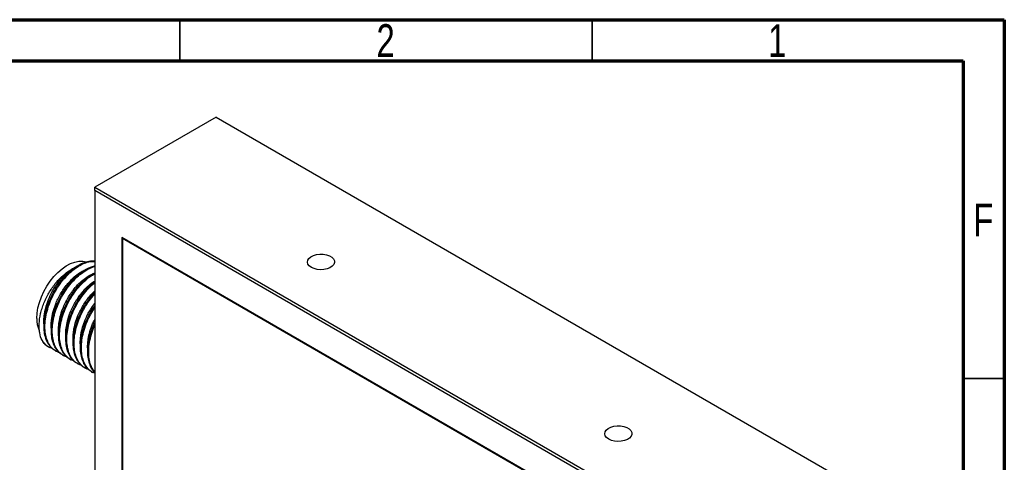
# Model space of a CAD drawing. Header units: millimetres. Extents: x 15 to 415, y 5 to 292.
# Tile 10 of 10: x 296 to 415, y 238 to 292. Entities that reach past the tile are written whole.
import ezdxf

# ---------------------------------------------------------------- set-up
doc = ezdxf.new("R2010")
doc.units = ezdxf.units.MM
doc.styles.add('SLDTEXTSTYLE0', font='TXT', dxfattribs={"width": 0.75})

msp = doc.modelspace()

# ---------------------------------------------------------------- linework, layer by layer
at = {"color": 7, "linetype": 'Continuous', "lineweight": 70}
for p, q in [((15, 292), (415, 292)), ((415, 292), (415, 5)), ((20, 287), (410, 287)), ((410, 287), (410, 10))]:
    msp.add_line(p, q, dxfattribs=at)
at = {"color": 7, "linetype": 'Continuous', "lineweight": 35}
for p, q in [((315, 287), (315, 292)), ((365, 287), (365, 292)), ((410, 248.5), (415, 248.5))]:
    msp.add_line(p, q, dxfattribs=at)
at = {"color": 7, "linetype": 'Continuous', "lineweight": 25}
for p, q in [((319.398, 280.189), (304.683, 271.695)), ((319.398, 280.189), (398.594, 234.47)), ((304.683, 271.286), (304.683, 271.695)), ((304.683, 271.695), (383.879, 225.976)), ((383.525, 225.772), (304.683, 271.286)), ((304.683, 271.286), (304.683, 221.886)), ((380.237, 223.873), (307.971, 265.591)), ((307.971, 265.591), (307.971, 223.784)), ((308.042, 265.55), (308.042, 265.469)), ((308.112, 265.51), (308.042, 265.469)), ((380.166, 223.832), (308.042, 265.469)), ((308.042, 265.469), (308.042, 223.825)), ((299.074, 252.334), (299.118, 252.308)), ((299.892, 251.862), (300.002, 251.798)), ((300.775, 251.351), (300.886, 251.288)), ((301.659, 250.841), (301.77, 250.777)), ((302.543, 250.331), (302.654, 250.267)), ((303.427, 249.821), (303.537, 249.757)), ((304.311, 249.31), (304.421, 249.247))]:
    msp.add_line(p, q, dxfattribs=at)
at = {"color": 7, "linetype": 'Continuous', "lineweight": 25, "flags": 128}
for points in [[(297.654, 255.795), (297.69, 256.412), (297.798, 257.06), (297.975, 257.724), (298.218, 258.392), (298.523, 259.052), (298.882, 259.69), (299.291, 260.294), (299.739, 260.852), (300.219, 261.353), (300.722, 261.788), (301.237, 262.148), (301.755, 262.425), (302.265, 262.616), (302.757, 262.716), (303.223, 262.722), (303.637, 262.64)], [(330.959, 261.963), (330.705, 262.152), (330.541, 262.371), (330.476, 262.607), (330.515, 262.844), (330.655, 263.069), (330.888, 263.266), (331.198, 263.424), (331.567, 263.533), (331.97, 263.585), (332.384, 263.577), (332.781, 263.511), (333.137, 263.389), (333.429, 263.22), (333.64, 263.015), (333.755, 262.785), (333.768, 262.547), (333.678, 262.314), (333.49, 262.101), (333.217, 261.922), (332.875, 261.788), (332.486, 261.707), (332.074, 261.684), (331.665, 261.722), (331.286, 261.817), (330.959, 261.963)], [(367.021, 241.145), (366.768, 241.333), (366.604, 241.552), (366.539, 241.788), (366.578, 242.026), (366.718, 242.25), (366.95, 242.448), (367.261, 242.606), (367.629, 242.714), (368.033, 242.766), (368.446, 242.759), (368.843, 242.692), (369.199, 242.571), (369.492, 242.402), (369.702, 242.196), (369.818, 241.967), (369.831, 241.728), (369.741, 241.495), (369.553, 241.283), (369.279, 241.104), (368.937, 240.969), (368.548, 240.888), (368.136, 240.866), (367.728, 240.903), (367.348, 240.998), (367.021, 241.145)]]:
    msp.add_lwpolyline(points, dxfattribs=at)
at = {"color": 7, "linetype": 'Continuous', "lineweight": 25}
for centre, radius, start, end in [((301.221, 255.712), 3.568, 178.6622, 203.06256), ((300.166, 254.193), 2.157, 209.55302, 239.58279)]:
    msp.add_arc(centre, radius, start, end, dxfattribs=at)
for points, knots in [([(299.901, 251.879), (299.838, 251.909), (299.582, 252.031), (299.228, 252.409), (298.86, 253.003), (298.624, 253.736), (298.52, 254.564), (298.547, 255.47), (298.704, 256.434), (298.989, 257.427), (299.389, 258.403), (299.889, 259.336), (300.476, 260.207), (301.135, 260.991), (301.838, 261.654), (302.56, 262.173), (303.284, 262.546), (303.981, 262.739), (304.456, 262.802), (304.667, 262.75), (304.683, 262.746)], [0, 0, 0, 0, 0.0199524, 0.0806619, 0.1422311, 0.2036905, 0.264081, 0.3241396, 0.3854437, 0.4470731, 0.5080527, 0.5678698, 0.628721, 0.6903265, 0.7517134, 0.8119293, 0.8721482, 0.9335365, 0.9951415, 1, 1, 1, 1]), ([(298.29, 253.13), (298.158, 253.403), (298.063, 253.71), (297.976, 254.22), (297.957, 254.398), (297.937, 254.765), (297.937, 254.953), (297.964, 255.535), (298.023, 255.948), (298.168, 256.57), (298.225, 256.779), (298.359, 257.2), (298.436, 257.414), (298.691, 258.048), (298.892, 258.46), (299.24, 259.062), (299.365, 259.261), (299.624, 259.641), (299.759, 259.824), (300.039, 260.176), (300.185, 260.345), (300.487, 260.668), (300.644, 260.821), (301.115, 261.246), (301.437, 261.487), (301.767, 261.685)], [0, 0, 0, 0, 0.125, 0.125, 0.1875, 0.1875, 0.25, 0.25, 0.375, 0.375, 0.4375, 0.4375, 0.5, 0.5, 0.625, 0.625, 0.6875, 0.6875, 0.75, 0.75, 0.8125, 0.8125, 0.875, 0.875, 1, 1, 1, 1]), ([(298.552, 254.926), (298.541, 255.001), (298.494, 255.315), (298.523, 255.802), (298.608, 256.506), (298.775, 257.255), (299.138, 258.3), (299.717, 259.441), (300.439, 260.447), (301.14, 261.196), (301.561, 261.524), (301.767, 261.685)], [0, 0, 0, 0, 0.0346702, 0.1462876, 0.1999662, 0.3191433, 0.4379625, 0.6051894, 0.7753336, 0.889827, 1, 1, 1, 1]), ([(300.422, 251.634), (300.299, 251.672), (299.972, 251.774), (299.534, 252.123), (299.117, 252.654), (298.824, 253.333), (298.66, 254.121), (298.63, 254.994), (298.728, 255.935), (298.957, 256.921), (299.308, 257.909), (299.766, 258.863), (300.316, 259.764), (300.945, 260.591), (301.633, 261.312), (302.348, 261.897), (303.074, 262.336), (303.784, 262.608), (304.331, 262.724), (304.61, 262.687), (304.683, 262.678)], [0, 0, 0, 0, 0.034947, 0.0931253, 0.1525103, 0.2122109, 0.2712825, 0.3292275, 0.3881736, 0.4478509, 0.5073169, 0.5656488, 0.6239823, 0.6834489, 0.7431259, 0.8020709, 0.8600161, 0.9190887, 0.9787894, 1, 1, 1, 1]), ([(299.436, 254.416), (299.425, 254.49), (299.378, 254.804), (299.407, 255.292), (299.492, 255.996), (299.659, 256.745), (300.022, 257.789), (300.601, 258.93), (301.323, 259.938), (302.03, 260.687), (302.661, 261.198), (303.13, 261.508), (303.374, 261.601), (303.413, 261.616)], [0, 0, 0, 0, 0.0305432, 0.1288741, 0.1761629, 0.2811536, 0.3858291, 0.5331499, 0.6830408, 0.7839053, 0.8835318, 0.9814676, 1, 1, 1, 1]), ([(300.785, 251.369), (300.722, 251.399), (300.466, 251.521), (300.112, 251.899), (299.744, 252.492), (299.508, 253.225), (299.404, 254.053), (299.431, 254.959), (299.588, 255.924), (299.873, 256.917), (300.273, 257.892), (300.773, 258.825), (301.36, 259.697), (302.019, 260.481), (302.722, 261.145), (303.444, 261.66), (304.104, 262.011), (304.503, 262.113), (304.673, 262.156)], [0, 0, 0, 0, 0.0217553, 0.0879502, 0.1550826, 0.2220953, 0.2879425, 0.3534278, 0.4202711, 0.4874692, 0.5539587, 0.6191806, 0.6855302, 0.7527022, 0.8196358, 0.8852925, 0.9509527, 1, 1, 1, 1]), ([(301.306, 251.123), (301.183, 251.162), (300.856, 251.264), (300.418, 251.613), (300.001, 252.143), (299.707, 252.823), (299.544, 253.61), (299.513, 254.484), (299.612, 255.425), (299.841, 256.411), (300.192, 257.399), (300.65, 258.353), (301.2, 259.254), (301.829, 260.081), (302.516, 260.801), (303.233, 261.39), (303.954, 261.811), (304.444, 262.041), (304.676, 262.078), (304.683, 262.079)], [0, 0, 0, 0, 0.0379496, 0.1011265, 0.1656137, 0.2304437, 0.2945906, 0.3575141, 0.4215248, 0.4863294, 0.5509045, 0.6142483, 0.6775936, 0.7421695, 0.8069738, 0.8709832, 0.933907, 0.998055, 1, 1, 1, 1]), ([(301.767, 261.685), (301.915, 261.783), (302.13, 261.925), (302.343, 262.012), (302.409, 262.04)], [0, 0, 0, 0, 0.6876618, 1, 1, 1, 1]), ([(300.319, 253.906), (300.308, 253.98), (300.262, 254.294), (300.291, 254.782), (300.376, 255.486), (300.543, 256.234), (300.906, 257.279), (301.485, 258.42), (302.207, 259.428), (302.914, 260.177), (303.545, 260.687), (304.014, 260.998), (304.258, 261.091), (304.297, 261.106)], [0, 0, 0, 0, 0.03054316, 0.1288741, 0.17616293, 0.28115364, 0.38582911, 0.53314994, 0.68304081, 0.78390531, 0.88353184, 0.98146757, 1, 1, 1, 1]), ([(301.669, 250.859), (301.606, 250.889), (301.35, 251.01), (300.996, 251.388), (300.627, 251.982), (300.392, 252.715), (300.287, 253.543), (300.315, 254.449), (300.472, 255.414), (300.757, 256.406), (301.156, 257.382), (301.657, 258.315), (302.244, 259.186), (302.903, 259.972), (303.605, 260.628), (304.209, 261.082), (304.565, 261.253), (304.683, 261.31)], [0, 0, 0, 0, 0.0237006, 0.0958147, 0.16895, 0.2419549, 0.3136902, 0.3850311, 0.4578515, 0.5310583, 0.6034933, 0.6745473, 0.7468298, 0.8200082, 0.892927, 0.9644548, 1, 1, 1, 1]), ([(302.19, 250.613), (302.067, 250.652), (301.74, 250.754), (301.302, 251.102), (300.885, 251.633), (300.591, 252.313), (300.428, 253.1), (300.397, 253.974), (300.496, 254.915), (300.725, 255.901), (301.076, 256.888), (301.533, 257.843), (302.083, 258.744), (302.713, 259.572), (303.4, 260.289), (304.067, 260.846), (304.496, 261.088), (304.683, 261.194)], [0, 0, 0, 0, 0.0412255, 0.1098559, 0.1799098, 0.250336, 0.3200202, 0.3883755, 0.4579117, 0.5283103, 0.5984598, 0.6672714, 0.7360849, 0.8062351, 0.8766335, 0.9461683, 1, 1, 1, 1]), ([(301.203, 253.396), (301.192, 253.47), (301.146, 253.784), (301.175, 254.272), (301.26, 254.975), (301.427, 255.724), (301.79, 256.769), (302.369, 257.908), (303.091, 258.921), (303.797, 259.659), (304.304, 260.096), (304.6, 260.269), (304.683, 260.317)], [0, 0, 0, 0, 0.0331235, 0.1397617, 0.1910457, 0.3049063, 0.418425, 0.5781919, 0.740746, 0.8501318, 0.9581751, 1, 1, 1, 1]), ([(302.553, 250.348), (302.49, 250.378), (302.234, 250.5), (301.88, 250.878), (301.511, 251.472), (301.276, 252.205), (301.171, 253.033), (301.199, 253.939), (301.355, 254.904), (301.641, 255.896), (302.04, 256.872), (302.541, 257.804), (303.127, 258.678), (303.787, 259.453), (304.317, 259.98), (304.621, 260.194), (304.683, 260.237)], [0, 0, 0, 0, 0.02600436, 0.10512799, 0.18537214, 0.2654733, 0.34418127, 0.42245666, 0.50235529, 0.5826779, 0.66215364, 0.74011426, 0.81942269, 0.89971419, 0.97972079, 1, 1, 1, 1]), ([(303.074, 250.103), (302.951, 250.141), (302.624, 250.243), (302.186, 250.592), (301.769, 251.123), (301.475, 251.802), (301.312, 252.59), (301.281, 253.463), (301.38, 254.405), (301.609, 255.39), (301.96, 256.378), (302.417, 257.332), (302.967, 258.235), (303.597, 259.056), (304.179, 259.686), (304.552, 259.979), (304.683, 260.081)], [0, 0, 0, 0, 0.0450717, 0.1201049, 0.1966945, 0.2736911, 0.3498765, 0.4246089, 0.5006325, 0.577599, 0.6542931, 0.7295245, 0.8047579, 0.8814528, 0.958419, 1, 1, 1, 1]), ([(302.087, 252.885), (302.076, 252.96), (302.03, 253.273), (302.059, 253.761), (302.144, 254.465), (302.31, 255.214), (302.674, 256.259), (303.253, 257.396), (303.971, 258.414), (304.479, 258.926), (304.683, 259.131)], [0, 0, 0, 0, 0.0390133, 0.1646132, 0.225016, 0.3591226, 0.4928264, 0.6810019, 0.8724602, 1, 1, 1, 1]), ([(303.437, 249.838), (303.374, 249.868), (303.118, 249.99), (302.763, 250.368), (302.395, 250.962), (302.16, 251.695), (302.055, 252.523), (302.083, 253.429), (302.239, 254.393), (302.524, 255.386), (302.924, 256.361), (303.424, 257.297), (304.014, 258.156), (304.445, 258.711), (304.682, 258.933), (304.683, 258.935)], [0, 0, 0, 0, 0.0288889, 0.1167894, 0.2059347, 0.2949211, 0.3823598, 0.4693179, 0.5580793, 0.6473118, 0.7356034, 0.8222119, 0.9103176, 0.9995155, 1, 1, 1, 1]), ([(303.957, 249.593), (303.835, 249.631), (303.508, 249.733), (303.07, 250.082), (302.653, 250.613), (302.359, 251.292), (302.196, 252.08), (302.165, 252.953), (302.264, 253.894), (302.493, 254.88), (302.844, 255.867), (303.301, 256.824), (303.853, 257.718), (304.322, 258.365), (304.618, 258.668), (304.683, 258.735)], [0, 0, 0, 0, 0.0499045, 0.1329834, 0.2177855, 0.3030382, 0.3873927, 0.4701384, 0.5543138, 0.6395332, 0.7244509, 0.8077492, 0.8910496, 0.9759682, 1, 1, 1, 1]), ([(302.971, 252.375), (302.96, 252.449), (302.914, 252.763), (302.943, 253.251), (303.028, 253.955), (303.194, 254.704), (303.56, 255.745), (304.05, 256.754), (304.503, 257.352), (304.683, 257.591)], [0, 0, 0, 0, 0.048448, 0.2044221, 0.2794323, 0.4459702, 0.612008, 0.8456906, 1, 1, 1, 1]), ([(304.321, 249.328), (304.257, 249.358), (304.002, 249.48), (303.647, 249.858), (303.279, 250.451), (303.043, 251.184), (302.939, 252.012), (302.966, 252.918), (303.123, 253.883), (303.408, 254.876), (303.81, 255.849), (304.239, 256.673), (304.559, 257.131), (304.683, 257.308)], [0, 0, 0, 0, 0.0329414, 0.1331725, 0.234823, 0.3362924, 0.435997, 0.5351535, 0.6363663, 0.7381162, 0.8387934, 0.9375512, 1, 1, 1, 1]), ([(304.683, 249.14), (304.615, 249.162), (304.344, 249.251), (303.955, 249.574), (303.536, 250.102), (303.243, 250.782), (303.079, 251.569), (303.049, 252.443), (303.148, 253.384), (303.377, 254.37), (303.729, 255.356), (304.164, 256.281), (304.517, 256.834), (304.683, 257.094)], [0, 0, 0, 0, 0.0324759, 0.1291094, 0.2277472, 0.3269091, 0.4250263, 0.5212723, 0.6191812, 0.7183044, 0.8170766, 0.9139653, 1, 1, 1, 1]), ([(303.855, 251.865), (303.844, 251.939), (303.798, 252.253), (303.827, 252.741), (303.911, 253.445), (304.083, 254.191), (304.341, 254.996), (304.59, 255.462), (304.683, 255.636)], [0, 0, 0, 0, 0.0681217, 0.2874335, 0.3929039, 0.6270692, 0.8605315, 1, 1, 1, 1]), ([(304.683, 249.234), (304.637, 249.275), (304.428, 249.464), (304.169, 249.95), (303.926, 250.672), (303.823, 251.503), (303.85, 252.408), (304.009, 253.372), (304.28, 254.343), (304.552, 254.97), (304.683, 255.27)], [0, 0, 0, 0, 0.0395099, 0.1793312, 0.3189034, 0.4560481, 0.5924389, 0.7316582, 0.8716163, 1, 1, 1, 1]), ([(304.683, 249.304), (304.599, 249.403), (304.37, 249.675), (304.13, 250.275), (303.962, 251.058), (303.934, 251.933), (304.03, 252.874), (304.267, 253.857), (304.494, 254.564), (304.666, 254.92), (304.683, 254.955)], [0, 0, 0, 0, 0.0872158, 0.2380314, 0.387258, 0.5336386, 0.6825483, 0.8333049, 0.9835278, 1, 1, 1, 1]), ([(299.538, 252.144), (299.415, 252.183), (299.089, 252.285), (298.662, 252.614), (298.41, 252.963), (298.29, 253.13)], [0, 0, 0, 0, 0.2379942, 0.6341963, 1, 1, 1, 1])]:
    msp.add_open_spline(points, degree=3, knots=knots, dxfattribs=at)

# ---------------------------------------------------------------- texts
at = {"color": 7, "linetype": 'Continuous', "lineweight": 0, "char_height": 3.969, "attachment_point": 2, "style": 'SLDTEXTSTYLE0'}
for s, insert in [('2', (339.96, 291.454)), ('1', (387.46, 291.454)), ('F', (412.458, 269.704))]:
    msp.add_mtext(s, dxfattribs=dict(at, insert=insert))

doc.saveas('drawing.dxf')
